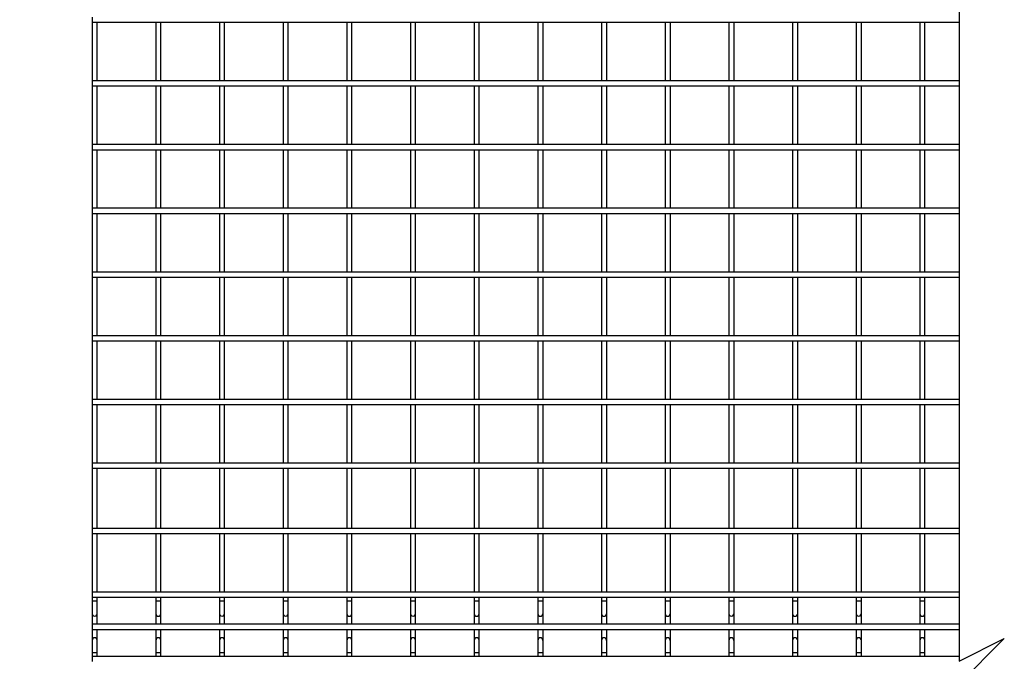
# Model space of a CAD drawing. Header units: inches. Extents: x 0.2 to 10.8, y 0.2 to 8.2.
# Tile 3 of 56: x 2 to 3.7, y 3.2 to 4.3. Entities that reach past the tile are written whole.
import ezdxf

# ---------------------------------------------------------------- set-up
doc = ezdxf.new("R2010")
doc.units = ezdxf.units.IN
doc.header["$MEASUREMENT"] = 0
doc.layers.add('DIMENSIONS', color=140, linetype='Continuous', lineweight=25)
doc.styles.add('SLDTEXTSTYLE0', font='TXT', dxfattribs={"width": 0.7})
doc.dimstyles.new('SLDDIMSTYLE1', dxfattribs={"dimtxt": 0.084961, "dimasz": 0.13, "dimexe": 0, "dimexo": 0.0625, "dimgap": 0.02124, "dimtad": 0, "dimtih": 1, "dimtoh": 1, "dimlfac": 18, "dimrnd": 1e-09, "dimzin": 12, "dimdsep": 46, "dimtxsty": 'SLDTEXTSTYLE0', "dimsah": 1, "dimcen": 0.09, "dimadec": 0, "dimazin": 3, "dimtfac": 1, "dimtofl": 0, "dimtmove": 0, "dimatfit": 3, "dimfxl": 0, "dimfrac": 2, "dimtolj": 1, "dimtzin": 12, "dimarcsym": 0})

# ---------------------------------------------------------------- blocks, each defined once
blk = doc.blocks.new('_D_2')
at = {"layer": 'DIMENSIONS'}
for p, q in [((2.0653, 4.7947), (1.1516, 4.7947)), ((1.2766, 4.7947), (1.2766, 3.5073)), ((1.0797, 3.3533), (1.0511, 3.3533)), ((1.0511, 3.3533), (1.0511, 3.2182)), ((1.4735, 3.3533), (1.502, 3.3533)), ((1.502, 3.3533), (1.502, 3.2182)), ((1.0511, 3.2182), (1.0797, 3.2182)), ((1.502, 3.2182), (1.4735, 3.2182)), ((1.2766, 1.3589), (1.2766, 3.1992)), ((2.0912, 1.3589), (1.1516, 1.3589))]:
    blk.add_line(p, q, dxfattribs=at)
for points in [[(1.2766, 4.7947), (1.2566, 4.6647), (1.2966, 4.6647)], [(1.2766, 1.3589), (1.2966, 1.4889), (1.2566, 1.4889)]]:
    blk.add_solid(points, dxfattribs=at)
at = {"layer": 'DIMENSIONS', "char_height": 0.08333, "attachment_point": 1, "style": 'SLDTEXTSTYLE0'}
for s, insert in [('61.84', (1.115, 3.4797)), ('1570.8', (1.0797, 3.3257))]:
    blk.add_mtext(s, dxfattribs=dict(at, insert=insert))
blk = doc.blocks.new('_D_3')
at = {"layer": 'DIMENSIONS'}
for p, q in [((2.0912, 5.0186), (0.7365, 5.0186)), ((0.8615, 5.0186), (0.8615, 3.8991)), ((0.6646, 3.7451), (0.6361, 3.7451)), ((0.6361, 3.7451), (0.6361, 3.61)), ((1.0584, 3.7451), (1.0869, 3.7451)), ((1.0869, 3.7451), (1.0869, 3.61)), ((0.6361, 3.61), (0.6646, 3.61)), ((1.0869, 3.61), (1.0584, 3.61)), ((0.8615, 1.3589), (0.8615, 3.591)), ((2.0912, 1.3589), (0.7365, 1.3589))]:
    blk.add_line(p, q, dxfattribs=at)
for points in [[(0.8615, 5.0186), (0.8415, 4.8886), (0.8815, 4.8886)], [(0.8615, 1.3589), (0.8815, 1.4889), (0.8415, 1.4889)]]:
    blk.add_solid(points, dxfattribs=at)
at = {"layer": 'DIMENSIONS', "char_height": 0.08333, "attachment_point": 1, "style": 'SLDTEXTSTYLE0'}
for s, insert in [('65.88', (0.6999, 3.8715)), ('1673.2', (0.6646, 3.7175))]:
    blk.add_mtext(s, dxfattribs=dict(at, insert=insert))

msp = doc.modelspace()

# ---------------------------------------------------------------- linework, layer by layer
for p, q in [((2.14121, 4.35118), (2.14121, 4.34229)), ((2.14121, 4.34229), (2.14121, 4.24006)), ((2.14121, 4.34229), (3.65421, 4.34229)), ((2.1501, 4.24006), (2.1501, 4.34229)), ((2.25232, 4.34229), (2.25232, 4.24006)), ((2.26121, 4.24006), (2.26121, 4.34229)), ((2.36343, 4.34229), (2.36343, 4.24006)), ((2.37232, 4.24006), (2.37232, 4.34229)), ((2.47454, 4.34229), (2.47454, 4.24006)), ((2.48343, 4.24006), (2.48343, 4.34229)), ((2.58565, 4.34229), (2.58565, 4.24006)), ((2.59454, 4.24006), (2.59454, 4.34229)), ((2.69676, 4.34229), (2.69676, 4.24006)), ((2.70565, 4.24006), (2.70565, 4.34229)), ((2.80788, 4.34229), (2.80788, 4.24006)), ((2.81676, 4.24006), (2.81676, 4.34229)), ((2.91899, 4.34229), (2.91899, 4.24006)), ((2.92788, 4.24006), (2.92788, 4.34229)), ((3.0301, 4.34229), (3.0301, 4.24006)), ((3.03899, 4.24006), (3.03899, 4.34229)), ((3.14121, 4.34229), (3.14121, 4.24006)), ((3.1501, 4.24006), (3.1501, 4.34229)), ((3.25232, 4.34229), (3.25232, 4.24006)), ((3.26121, 4.24006), (3.26121, 4.34229)), ((3.36343, 4.34229), (3.36343, 4.24006)), ((3.37232, 4.24006), (3.37232, 4.34229)), ((3.47454, 4.34229), (3.47454, 4.24006)), ((3.48343, 4.24006), (3.48343, 4.34229)), ((3.58565, 4.34229), (3.58565, 4.24006)), ((3.59454, 4.24006), (3.59454, 4.34229)), ((3.65421, 4.24006), (2.14121, 4.24006)), ((2.14121, 4.24006), (2.14121, 4.23118)), ((2.14121, 4.23118), (2.14121, 4.12895)), ((2.14121, 4.23118), (3.65421, 4.23118)), ((2.1501, 4.12895), (2.1501, 4.23118)), ((2.25232, 4.23118), (2.25232, 4.12895)), ((2.26121, 4.12895), (2.26121, 4.23118)), ((2.36343, 4.23118), (2.36343, 4.12895)), ((2.37232, 4.12895), (2.37232, 4.23118)), ((2.47454, 4.23118), (2.47454, 4.12895)), ((2.48343, 4.12895), (2.48343, 4.23118)), ((2.58565, 4.23118), (2.58565, 4.12895)), ((2.59454, 4.12895), (2.59454, 4.23118)), ((2.69676, 4.23118), (2.69676, 4.12895)), ((2.70565, 4.12895), (2.70565, 4.23118)), ((2.80788, 4.23118), (2.80788, 4.12895)), ((2.81676, 4.12895), (2.81676, 4.23118)), ((2.91899, 4.23118), (2.91899, 4.12895)), ((2.92788, 4.12895), (2.92788, 4.23118)), ((3.0301, 4.23118), (3.0301, 4.12895)), ((3.03899, 4.12895), (3.03899, 4.23118)), ((3.14121, 4.23118), (3.14121, 4.12895)), ((3.1501, 4.12895), (3.1501, 4.23118)), ((3.25232, 4.23118), (3.25232, 4.12895)), ((3.26121, 4.12895), (3.26121, 4.23118)), ((3.36343, 4.23118), (3.36343, 4.12895)), ((3.37232, 4.12895), (3.37232, 4.23118)), ((3.47454, 4.23118), (3.47454, 4.12895)), ((3.48343, 4.12895), (3.48343, 4.23118)), ((3.58565, 4.23118), (3.58565, 4.12895)), ((3.59454, 4.12895), (3.59454, 4.23118)), ((3.65421, 4.12895), (2.14121, 4.12895)), ((2.14121, 4.12895), (2.14121, 4.12006)), ((2.14121, 4.12006), (2.14121, 4.01784)), ((2.14121, 4.12006), (3.65421, 4.12006)), ((2.1501, 4.01784), (2.1501, 4.12006)), ((2.25232, 4.12006), (2.25232, 4.01784)), ((2.26121, 4.01784), (2.26121, 4.12006)), ((2.36343, 4.12006), (2.36343, 4.01784)), ((2.37232, 4.01784), (2.37232, 4.12006)), ((2.47454, 4.12006), (2.47454, 4.01784)), ((2.48343, 4.01784), (2.48343, 4.12006)), ((2.58565, 4.12006), (2.58565, 4.01784)), ((2.59454, 4.01784), (2.59454, 4.12006)), ((2.69676, 4.12006), (2.69676, 4.01784)), ((2.70565, 4.01784), (2.70565, 4.12006)), ((2.80788, 4.12006), (2.80788, 4.01784)), ((2.81676, 4.01784), (2.81676, 4.12006)), ((2.91899, 4.12006), (2.91899, 4.01784)), ((2.92788, 4.01784), (2.92788, 4.12006)), ((3.0301, 4.12006), (3.0301, 4.01784)), ((3.03899, 4.01784), (3.03899, 4.12006)), ((3.14121, 4.12006), (3.14121, 4.01784)), ((3.1501, 4.01784), (3.1501, 4.12006)), ((3.25232, 4.12006), (3.25232, 4.01784)), ((3.26121, 4.01784), (3.26121, 4.12006)), ((3.36343, 4.12006), (3.36343, 4.01784)), ((3.37232, 4.01784), (3.37232, 4.12006)), ((3.47454, 4.12006), (3.47454, 4.01784)), ((3.48343, 4.01784), (3.48343, 4.12006)), ((3.58565, 4.12006), (3.58565, 4.01784)), ((3.59454, 4.01784), (3.59454, 4.12006)), ((3.65421, 4.01784), (2.14121, 4.01784)), ((2.14121, 4.01784), (2.14121, 4.00895)), ((2.14121, 4.00895), (3.65421, 4.00895)), ((2.14121, 4.00895), (2.14121, 3.90673)), ((2.1501, 3.90673), (2.1501, 4.00895)), ((2.25232, 4.00895), (2.25232, 3.90673)), ((2.26121, 3.90673), (2.26121, 4.00895)), ((2.36343, 4.00895), (2.36343, 3.90673)), ((2.37232, 3.90673), (2.37232, 4.00895)), ((2.47454, 4.00895), (2.47454, 3.90673)), ((2.48343, 3.90673), (2.48343, 4.00895)), ((2.58565, 4.00895), (2.58565, 3.90673)), ((2.59454, 3.90673), (2.59454, 4.00895)), ((2.69676, 4.00895), (2.69676, 3.90673)), ((2.70565, 3.90673), (2.70565, 4.00895)), ((2.80788, 4.00895), (2.80788, 3.90673)), ((2.81676, 3.90673), (2.81676, 4.00895)), ((2.91899, 4.00895), (2.91899, 3.90673)), ((2.92788, 3.90673), (2.92788, 4.00895)), ((3.0301, 4.00895), (3.0301, 3.90673)), ((3.03899, 3.90673), (3.03899, 4.00895)), ((3.14121, 4.00895), (3.14121, 3.90673)), ((3.1501, 3.90673), (3.1501, 4.00895)), ((3.25232, 4.00895), (3.25232, 3.90673)), ((3.26121, 3.90673), (3.26121, 4.00895)), ((3.36343, 4.00895), (3.36343, 3.90673)), ((3.37232, 3.90673), (3.37232, 4.00895)), ((3.47454, 4.00895), (3.47454, 3.90673)), ((3.48343, 3.90673), (3.48343, 4.00895)), ((3.58565, 4.00895), (3.58565, 3.90673)), ((3.59454, 3.90673), (3.59454, 4.00895)), ((3.65421, 3.90673), (2.14121, 3.90673)), ((2.14121, 3.90673), (2.14121, 3.89784)), ((2.14121, 3.89784), (2.14121, 3.79562)), ((2.14121, 3.89784), (3.65421, 3.89784)), ((2.1501, 3.79562), (2.1501, 3.89784)), ((2.25232, 3.89784), (2.25232, 3.79562)), ((2.26121, 3.79562), (2.26121, 3.89784)), ((2.36343, 3.89784), (2.36343, 3.79562)), ((2.37232, 3.79562), (2.37232, 3.89784)), ((2.47454, 3.89784), (2.47454, 3.79562)), ((2.48343, 3.79562), (2.48343, 3.89784)), ((2.58565, 3.89784), (2.58565, 3.79562)), ((2.59454, 3.79562), (2.59454, 3.89784)), ((2.69676, 3.89784), (2.69676, 3.79562)), ((2.70565, 3.79562), (2.70565, 3.89784)), ((2.80788, 3.89784), (2.80788, 3.79562)), ((2.81676, 3.79562), (2.81676, 3.89784)), ((2.91899, 3.89784), (2.91899, 3.79562)), ((2.92788, 3.79562), (2.92788, 3.89784)), ((3.0301, 3.89784), (3.0301, 3.79562)), ((3.03899, 3.79562), (3.03899, 3.89784)), ((3.14121, 3.89784), (3.14121, 3.79562)), ((3.1501, 3.79562), (3.1501, 3.89784)), ((3.25232, 3.89784), (3.25232, 3.79562)), ((3.26121, 3.79562), (3.26121, 3.89784)), ((3.36343, 3.89784), (3.36343, 3.79562)), ((3.37232, 3.79562), (3.37232, 3.89784)), ((3.47454, 3.89784), (3.47454, 3.79562)), ((3.48343, 3.79562), (3.48343, 3.89784)), ((3.58565, 3.89784), (3.58565, 3.79562)), ((3.59454, 3.79562), (3.59454, 3.89784)), ((3.65421, 3.79562), (2.14121, 3.79562)), ((2.14121, 3.79562), (2.14121, 3.78673)), ((2.14121, 3.78673), (2.14121, 3.68451)), ((2.14121, 3.78673), (3.65421, 3.78673)), ((2.1501, 3.68451), (2.1501, 3.78673)), ((2.25232, 3.78673), (2.25232, 3.68451)), ((2.26121, 3.68451), (2.26121, 3.78673)), ((2.36343, 3.78673), (2.36343, 3.68451)), ((2.37232, 3.68451), (2.37232, 3.78673)), ((2.47454, 3.78673), (2.47454, 3.68451)), ((2.48343, 3.68451), (2.48343, 3.78673)), ((2.58565, 3.78673), (2.58565, 3.68451)), ((2.59454, 3.68451), (2.59454, 3.78673)), ((2.69676, 3.78673), (2.69676, 3.68451)), ((2.70565, 3.68451), (2.70565, 3.78673)), ((2.80788, 3.78673), (2.80788, 3.68451)), ((2.81676, 3.68451), (2.81676, 3.78673)), ((2.91899, 3.78673), (2.91899, 3.68451)), ((2.92788, 3.68451), (2.92788, 3.78673)), ((3.0301, 3.78673), (3.0301, 3.68451)), ((3.03899, 3.68451), (3.03899, 3.78673)), ((3.14121, 3.78673), (3.14121, 3.68451)), ((3.1501, 3.68451), (3.1501, 3.78673)), ((3.25232, 3.78673), (3.25232, 3.68451)), ((3.26121, 3.68451), (3.26121, 3.78673)), ((3.36343, 3.78673), (3.36343, 3.68451)), ((3.37232, 3.68451), (3.37232, 3.78673)), ((3.47454, 3.78673), (3.47454, 3.68451)), ((3.48343, 3.68451), (3.48343, 3.78673)), ((3.58565, 3.78673), (3.58565, 3.68451)), ((3.59454, 3.68451), (3.59454, 3.78673)), ((3.65421, 3.68451), (2.14121, 3.68451)), ((2.14121, 3.68451), (2.14121, 3.67562)), ((2.14121, 3.67562), (2.14121, 3.5734)), ((2.14121, 3.67562), (3.65421, 3.67562)), ((2.1501, 3.5734), (2.1501, 3.67562)), ((2.25232, 3.67562), (2.25232, 3.5734)), ((2.26121, 3.5734), (2.26121, 3.67562)), ((2.36343, 3.67562), (2.36343, 3.5734)), ((2.37232, 3.5734), (2.37232, 3.67562)), ((2.47454, 3.67562), (2.47454, 3.5734)), ((2.48343, 3.5734), (2.48343, 3.67562)), ((2.58565, 3.67562), (2.58565, 3.5734)), ((2.59454, 3.5734), (2.59454, 3.67562)), ((2.69676, 3.67562), (2.69676, 3.5734)), ((2.70565, 3.5734), (2.70565, 3.67562)), ((2.80788, 3.67562), (2.80788, 3.5734)), ((2.81676, 3.5734), (2.81676, 3.67562)), ((2.91899, 3.67562), (2.91899, 3.5734)), ((2.92788, 3.5734), (2.92788, 3.67562)), ((3.0301, 3.67562), (3.0301, 3.5734)), ((3.03899, 3.5734), (3.03899, 3.67562)), ((3.14121, 3.67562), (3.14121, 3.5734)), ((3.1501, 3.5734), (3.1501, 3.67562)), ((3.25232, 3.67562), (3.25232, 3.5734)), ((3.26121, 3.5734), (3.26121, 3.67562)), ((3.36343, 3.67562), (3.36343, 3.5734)), ((3.37232, 3.5734), (3.37232, 3.67562)), ((3.47454, 3.67562), (3.47454, 3.5734)), ((3.48343, 3.5734), (3.48343, 3.67562)), ((3.58565, 3.67562), (3.58565, 3.5734)), ((3.59454, 3.5734), (3.59454, 3.67562)), ((3.65421, 3.5734), (2.14121, 3.5734)), ((2.14121, 3.5734), (2.14121, 3.56451)), ((2.14121, 3.56451), (2.14121, 3.45951)), ((2.14121, 3.56451), (3.65421, 3.56451)), ((2.1501, 3.45951), (2.1501, 3.56451)), ((2.25232, 3.56451), (2.25232, 3.45951)), ((2.26121, 3.45951), (2.26121, 3.56451)), ((2.36343, 3.56451), (2.36343, 3.45951)), ((2.37232, 3.45951), (2.37232, 3.56451)), ((2.47454, 3.56451), (2.47454, 3.45951)), ((2.48343, 3.45951), (2.48343, 3.56451)), ((2.58565, 3.56451), (2.58565, 3.45951)), ((2.59454, 3.45951), (2.59454, 3.56451)), ((2.69676, 3.56451), (2.69676, 3.45951)), ((2.70565, 3.45951), (2.70565, 3.56451)), ((2.80788, 3.56451), (2.80788, 3.45951)), ((2.81676, 3.45951), (2.81676, 3.56451)), ((2.91899, 3.56451), (2.91899, 3.45951)), ((2.92788, 3.45951), (2.92788, 3.56451)), ((3.0301, 3.56451), (3.0301, 3.45951)), ((3.03899, 3.45951), (3.03899, 3.56451)), ((3.14121, 3.56451), (3.14121, 3.45951)), ((3.1501, 3.45951), (3.1501, 3.56451)), ((3.25232, 3.56451), (3.25232, 3.45951)), ((3.26121, 3.45951), (3.26121, 3.56451)), ((3.36343, 3.56451), (3.36343, 3.45951)), ((3.37232, 3.45951), (3.37232, 3.56451)), ((3.47454, 3.56451), (3.47454, 3.45951)), ((3.48343, 3.45951), (3.48343, 3.56451)), ((3.58565, 3.56451), (3.58565, 3.45951)), ((3.59454, 3.45951), (3.59454, 3.56451)), ((3.65421, 3.45951), (2.14121, 3.45951)), ((2.14121, 3.45951), (2.14121, 3.45062)), ((2.14121, 3.45062), (2.14121, 3.3484)), ((2.14121, 3.45062), (3.65421, 3.45062)), ((2.1501, 3.3484), (2.1501, 3.45062)), ((2.25232, 3.45062), (2.25232, 3.3484)), ((2.26121, 3.3484), (2.26121, 3.45062)), ((2.36343, 3.45062), (2.36343, 3.3484)), ((2.37232, 3.3484), (2.37232, 3.45062)), ((2.47454, 3.45062), (2.47454, 3.3484)), ((2.48343, 3.3484), (2.48343, 3.45062)), ((2.58565, 3.45062), (2.58565, 3.3484)), ((2.59454, 3.3484), (2.59454, 3.45062)), ((2.69676, 3.45062), (2.69676, 3.3484)), ((2.70565, 3.3484), (2.70565, 3.45062)), ((2.80788, 3.45062), (2.80788, 3.3484)), ((2.81676, 3.3484), (2.81676, 3.45062)), ((2.91899, 3.45062), (2.91899, 3.3484)), ((2.92788, 3.3484), (2.92788, 3.45062)), ((3.0301, 3.45062), (3.0301, 3.3484)), ((3.03899, 3.3484), (3.03899, 3.45062)), ((3.14121, 3.45062), (3.14121, 3.3484)), ((3.1501, 3.3484), (3.1501, 3.45062)), ((3.25232, 3.45062), (3.25232, 3.3484)), ((3.26121, 3.3484), (3.26121, 3.45062)), ((3.36343, 3.45062), (3.36343, 3.3484)), ((3.37232, 3.3484), (3.37232, 3.45062)), ((3.47454, 3.45062), (3.47454, 3.3484)), ((3.48343, 3.3484), (3.48343, 3.45062)), ((3.58565, 3.45062), (3.58565, 3.3484)), ((3.59454, 3.3484), (3.59454, 3.45062)), ((3.65421, 3.3484), (2.14121, 3.3484)), ((2.14121, 3.3484), (2.14121, 3.33951)), ((2.14121, 3.33951), (2.14121, 3.33287)), ((2.14121, 3.33951), (3.65421, 3.33951)), ((2.1501, 3.33287), (2.1501, 3.33951)), ((2.25232, 3.33951), (2.25232, 3.33287)), ((2.26121, 3.33287), (2.26121, 3.33951)), ((2.36343, 3.33951), (2.36343, 3.33287)), ((2.37232, 3.33287), (2.37232, 3.33951)), ((2.47454, 3.33951), (2.47454, 3.33287)), ((2.48343, 3.33287), (2.48343, 3.33951)), ((2.58565, 3.33951), (2.58565, 3.33287)), ((2.59454, 3.33287), (2.59454, 3.33951)), ((2.69676, 3.33951), (2.69676, 3.33287)), ((2.70565, 3.33287), (2.70565, 3.33951)), ((2.80788, 3.33951), (2.80788, 3.33287)), ((2.81676, 3.33287), (2.81676, 3.33951)), ((2.91899, 3.33951), (2.91899, 3.33287)), ((2.92788, 3.33287), (2.92788, 3.33951)), ((3.0301, 3.33951), (3.0301, 3.33287)), ((3.03899, 3.33287), (3.03899, 3.33951)), ((3.14121, 3.33951), (3.14121, 3.33287)), ((3.1501, 3.33287), (3.1501, 3.33951)), ((3.25232, 3.33951), (3.25232, 3.33287)), ((3.26121, 3.33287), (3.26121, 3.33951)), ((3.36343, 3.33951), (3.36343, 3.33287)), ((3.37232, 3.33287), (3.37232, 3.33951)), ((3.47454, 3.33951), (3.47454, 3.33287)), ((3.48343, 3.33287), (3.48343, 3.33951)), ((3.58565, 3.33951), (3.58565, 3.33287)), ((3.59454, 3.33287), (3.59454, 3.33951)), ((2.14121, 3.33287), (2.14121, 3.31092)), ((2.14565, 3.33287), (2.14121, 3.33287)), ((2.1501, 3.33287), (2.14565, 3.33287)), ((2.1501, 3.31092), (2.1501, 3.33287)), ((2.25232, 3.33287), (2.25232, 3.31092)), ((2.25676, 3.33287), (2.25232, 3.33287)), ((2.26121, 3.33287), (2.25676, 3.33287)), ((2.26121, 3.31092), (2.26121, 3.33287)), ((2.36343, 3.33287), (2.36343, 3.31092)), ((2.36788, 3.33287), (2.36343, 3.33287)), ((2.37232, 3.33287), (2.36788, 3.33287)), ((2.37232, 3.31092), (2.37232, 3.33287)), ((2.47454, 3.33287), (2.47454, 3.31092)), ((2.47899, 3.33287), (2.47454, 3.33287)), ((2.48343, 3.33287), (2.47899, 3.33287)), ((2.48343, 3.31092), (2.48343, 3.33287)), ((2.58565, 3.33287), (2.58565, 3.31092)), ((2.5901, 3.33287), (2.58565, 3.33287)), ((2.59454, 3.33287), (2.5901, 3.33287)), ((2.59454, 3.31092), (2.59454, 3.33287)), ((2.69676, 3.33287), (2.69676, 3.31092)), ((2.70121, 3.33287), (2.69676, 3.33287)), ((2.70565, 3.33287), (2.70121, 3.33287)), ((2.70565, 3.31092), (2.70565, 3.33287)), ((2.80788, 3.33287), (2.80788, 3.31092)), ((2.81232, 3.33287), (2.80788, 3.33287)), ((2.81676, 3.33287), (2.81232, 3.33287)), ((2.81676, 3.31092), (2.81676, 3.33287)), ((2.91899, 3.33287), (2.91899, 3.31092)), ((2.92343, 3.33287), (2.91899, 3.33287)), ((2.92788, 3.33287), (2.92343, 3.33287)), ((2.92788, 3.31092), (2.92788, 3.33287)), ((3.0301, 3.33287), (3.0301, 3.31092)), ((3.03454, 3.33287), (3.0301, 3.33287)), ((3.03899, 3.33287), (3.03454, 3.33287)), ((3.03899, 3.31092), (3.03899, 3.33287)), ((3.14121, 3.33287), (3.14121, 3.31092)), ((3.14565, 3.33287), (3.14121, 3.33287)), ((3.1501, 3.33287), (3.14565, 3.33287)), ((3.1501, 3.31092), (3.1501, 3.33287)), ((3.25232, 3.33287), (3.25232, 3.31092)), ((3.25676, 3.33287), (3.25232, 3.33287)), ((3.26121, 3.33287), (3.25676, 3.33287)), ((3.26121, 3.31092), (3.26121, 3.33287)), ((3.36343, 3.33287), (3.36343, 3.31092)), ((3.36788, 3.33287), (3.36343, 3.33287)), ((3.37232, 3.33287), (3.36788, 3.33287)), ((3.37232, 3.31092), (3.37232, 3.33287)), ((3.47454, 3.33287), (3.47454, 3.31092)), ((3.47899, 3.33287), (3.47454, 3.33287)), ((3.48343, 3.33287), (3.47899, 3.33287)), ((3.48343, 3.31092), (3.48343, 3.33287)), ((3.58565, 3.33287), (3.58565, 3.31092)), ((3.5901, 3.33287), (3.58565, 3.33287)), ((3.59454, 3.33287), (3.5901, 3.33287)), ((3.59454, 3.31092), (3.59454, 3.33287)), ((2.14121, 3.31092), (2.14121, 3.29244)), ((2.1501, 3.29244), (2.1501, 3.31092)), ((2.25232, 3.31092), (2.25232, 3.29244)), ((2.26121, 3.29244), (2.26121, 3.31092)), ((2.36343, 3.31092), (2.36343, 3.29244)), ((2.37232, 3.29244), (2.37232, 3.31092)), ((2.47454, 3.31092), (2.47454, 3.29244)), ((2.48343, 3.29244), (2.48343, 3.31092)), ((2.58565, 3.31092), (2.58565, 3.29244)), ((2.59454, 3.29244), (2.59454, 3.31092)), ((2.69676, 3.31092), (2.69676, 3.29244)), ((2.70565, 3.29244), (2.70565, 3.31092)), ((2.80788, 3.31092), (2.80788, 3.29244)), ((2.81676, 3.29244), (2.81676, 3.31092)), ((2.91899, 3.31092), (2.91899, 3.29244)), ((2.92788, 3.29244), (2.92788, 3.31092)), ((3.0301, 3.31092), (3.0301, 3.29244)), ((3.03899, 3.29244), (3.03899, 3.31092)), ((3.14121, 3.31092), (3.14121, 3.29244)), ((3.1501, 3.29244), (3.1501, 3.31092)), ((3.25232, 3.31092), (3.25232, 3.29244)), ((3.26121, 3.29244), (3.26121, 3.31092)), ((3.36343, 3.31092), (3.36343, 3.29244)), ((3.37232, 3.29244), (3.37232, 3.31092)), ((3.47454, 3.31092), (3.47454, 3.29244)), ((3.48343, 3.29244), (3.48343, 3.31092)), ((3.58565, 3.31092), (3.58565, 3.29244)), ((3.59454, 3.29244), (3.59454, 3.31092)), ((3.65421, 3.29244), (2.14121, 3.29244)), ((2.14121, 3.29244), (2.14121, 3.28355)), ((2.14121, 3.28355), (2.14121, 3.26442)), ((2.14121, 3.28355), (3.65421, 3.28355)), ((2.1501, 3.26442), (2.1501, 3.28355)), ((2.25232, 3.28355), (2.25232, 3.26442)), ((2.26121, 3.26442), (2.26121, 3.28355)), ((2.36343, 3.28355), (2.36343, 3.26442)), ((2.37232, 3.26442), (2.37232, 3.28355)), ((2.47454, 3.28355), (2.47454, 3.26442)), ((2.48343, 3.26442), (2.48343, 3.28355)), ((2.58565, 3.28355), (2.58565, 3.26442)), ((2.59454, 3.26442), (2.59454, 3.28355)), ((2.69676, 3.28355), (2.69676, 3.26442)), ((2.70565, 3.26442), (2.70565, 3.28355)), ((2.80788, 3.28355), (2.80788, 3.26442)), ((2.81676, 3.26442), (2.81676, 3.28355)), ((2.91899, 3.28355), (2.91899, 3.26442)), ((2.92788, 3.26442), (2.92788, 3.28355)), ((3.0301, 3.28355), (3.0301, 3.26442)), ((3.03899, 3.26442), (3.03899, 3.28355)), ((3.14121, 3.28355), (3.14121, 3.26442)), ((3.1501, 3.26442), (3.1501, 3.28355)), ((3.25232, 3.28355), (3.25232, 3.26442)), ((3.26121, 3.26442), (3.26121, 3.28355)), ((3.36343, 3.28355), (3.36343, 3.26442)), ((3.37232, 3.26442), (3.37232, 3.28355)), ((3.47454, 3.28355), (3.47454, 3.26442)), ((3.48343, 3.26442), (3.48343, 3.28355)), ((3.58565, 3.28355), (3.58565, 3.26442)), ((3.59454, 3.26442), (3.59454, 3.28355)), ((2.14121, 3.26442), (2.14121, 3.24248)), ((2.1501, 3.24248), (2.1501, 3.26442)), ((2.25232, 3.26442), (2.25232, 3.24248)), ((2.26121, 3.24248), (2.26121, 3.26442)), ((2.36343, 3.26442), (2.36343, 3.24248)), ((2.37232, 3.24248), (2.37232, 3.26442)), ((2.47454, 3.26442), (2.47454, 3.24248)), ((2.48343, 3.24248), (2.48343, 3.26442)), ((2.58565, 3.26442), (2.58565, 3.24248)), ((2.59454, 3.24248), (2.59454, 3.26442)), ((2.69676, 3.26442), (2.69676, 3.24248)), ((2.70565, 3.24248), (2.70565, 3.26442)), ((2.80788, 3.26442), (2.80788, 3.24248)), ((2.81676, 3.24248), (2.81676, 3.26442)), ((2.91899, 3.26442), (2.91899, 3.24248)), ((2.92788, 3.24248), (2.92788, 3.26442)), ((3.0301, 3.26442), (3.0301, 3.24248)), ((3.03899, 3.24248), (3.03899, 3.26442)), ((3.14121, 3.26442), (3.14121, 3.24248)), ((3.1501, 3.24248), (3.1501, 3.26442)), ((3.25232, 3.26442), (3.25232, 3.24248)), ((3.26121, 3.24248), (3.26121, 3.26442)), ((3.36343, 3.26442), (3.36343, 3.24248)), ((3.37232, 3.24248), (3.37232, 3.26442)), ((3.47454, 3.26442), (3.47454, 3.24248)), ((3.48343, 3.24248), (3.48343, 3.26442)), ((3.58565, 3.26442), (3.58565, 3.24248)), ((3.59454, 3.24248), (3.59454, 3.26442)), ((2.14121, 3.24248), (2.14121, 3.23649)), ((2.1501, 3.24248), (2.14121, 3.24248)), ((3.65421, 3.23649), (2.14121, 3.23649)), ((2.14121, 3.23649), (2.14121, 3.2276)), ((2.1501, 3.23649), (2.1501, 3.24248)), ((2.25232, 3.24248), (2.25232, 3.23649)), ((2.26121, 3.24248), (2.25232, 3.24248)), ((2.26121, 3.23649), (2.26121, 3.24248)), ((2.36343, 3.24248), (2.36343, 3.23649)), ((2.37232, 3.24248), (2.36343, 3.24248)), ((2.37232, 3.23649), (2.37232, 3.24248)), ((2.47454, 3.24248), (2.47454, 3.23649)), ((2.48343, 3.24248), (2.47454, 3.24248)), ((2.48343, 3.23649), (2.48343, 3.24248)), ((2.58565, 3.24248), (2.58565, 3.23649)), ((2.59454, 3.24248), (2.58565, 3.24248)), ((2.59454, 3.23649), (2.59454, 3.24248)), ((2.69676, 3.24248), (2.69676, 3.23649)), ((2.70565, 3.24248), (2.69676, 3.24248)), ((2.70565, 3.23649), (2.70565, 3.24248)), ((2.80788, 3.24248), (2.80788, 3.23649)), ((2.81676, 3.24248), (2.80788, 3.24248)), ((2.81676, 3.23649), (2.81676, 3.24248)), ((2.91899, 3.24248), (2.91899, 3.23649)), ((2.92788, 3.24248), (2.91899, 3.24248)), ((2.92788, 3.23649), (2.92788, 3.24248)), ((3.0301, 3.24248), (3.0301, 3.23649)), ((3.03899, 3.24248), (3.0301, 3.24248)), ((3.03899, 3.23649), (3.03899, 3.24248)), ((3.14121, 3.24248), (3.14121, 3.23649)), ((3.1501, 3.24248), (3.14121, 3.24248)), ((3.1501, 3.23649), (3.1501, 3.24248)), ((3.25232, 3.24248), (3.25232, 3.23649)), ((3.26121, 3.24248), (3.25232, 3.24248)), ((3.26121, 3.23649), (3.26121, 3.24248)), ((3.36343, 3.24248), (3.36343, 3.23649)), ((3.37232, 3.24248), (3.36343, 3.24248)), ((3.37232, 3.23649), (3.37232, 3.24248)), ((3.47454, 3.24248), (3.47454, 3.23649)), ((3.48343, 3.24248), (3.47454, 3.24248)), ((3.48343, 3.23649), (3.48343, 3.24248)), ((3.58565, 3.24248), (3.58565, 3.23649)), ((3.59454, 3.24248), (3.58565, 3.24248)), ((3.59454, 3.23649), (3.59454, 3.24248))]:
    msp.add_line(p, q)
for centre, start, end in [((2.14565, 3.31092), 179.99947, 0.00053), ((2.25676, 3.31092), 180.00116, 359.99884), ((2.36788, 3.31092), 179.99947, 0.00053), ((2.47899, 3.31092), 179.99947, 0.00053), ((2.5901, 3.31092), 180.00032, 359.99968), ((2.70121, 3.31092), 179.99947, 0.00053), ((2.81232, 3.31092), 180.00032, 359.99968), ((2.92343, 3.31092), 180.00032, 359.99968), ((3.03454, 3.31092), 180.00032, 359.99968), ((3.14565, 3.31092), 180.00032, 359.99968), ((3.25676, 3.31092), 179.99947, 0.00053), ((3.36788, 3.31092), 180.00032, 359.99968), ((3.47899, 3.31092), 179.99947, 0.00053), ((3.5901, 3.31092), 180.00032, 359.99968), ((2.14565, 3.26442), 90.00142, 179.99743), ((2.14565, 3.26442), 359.99683, 90.00096), ((2.25676, 3.26442), 90.00142, 179.99743), ((2.25676, 3.26442), 0.00257, 89.99858), ((2.36788, 3.26442), 89.99904, 180.00317), ((2.36788, 3.26442), 0.00257, 89.99858), ((2.47899, 3.26442), 89.99904, 180.00317), ((2.47899, 3.26442), 359.99683, 90.00432), ((2.5901, 3.26442), 90.00023, 180.0003), ((2.5901, 3.26442), 359.9997, 90.00145), ((2.70121, 3.26442), 90.00023, 180.0003), ((2.70121, 3.26442), 359.9997, 89.99977), ((2.81232, 3.26442), 89.99855, 180.0003), ((2.81232, 3.26442), 359.9997, 89.99977), ((2.92343, 3.26442), 90.00023, 180.0003), ((2.92343, 3.26442), 0.00257, 89.99858), ((3.03454, 3.26442), 90.00142, 179.99743), ((3.03454, 3.26442), 359.9997, 89.99977), ((3.14565, 3.26442), 90.00023, 180.0003), ((3.14565, 3.26442), 359.9997, 90.00145), ((3.25676, 3.26442), 90.00023, 180.0003), ((3.25676, 3.26442), 359.9997, 89.99977), ((3.36788, 3.26442), 89.99855, 180.0003), ((3.36788, 3.26442), 359.9997, 89.99977), ((3.47899, 3.26442), 90.00023, 180.0003), ((3.47899, 3.26442), 359.9997, 89.99977), ((3.5901, 3.26442), 89.99855, 180.0003), ((3.5901, 3.26442), 359.9997, 89.99977)]:
    msp.add_arc(centre, 0.00444, start, end)
at = {"layer": 'DIMENSIONS', "color": 140}
for p, q in [((3.65421, 5.14364), (3.65421, 3.22815)), ((3.65421, 3.22815), (3.73295, 3.26752)), ((3.73295, 3.26752), (3.65421, 3.18878))]:
    msp.add_line(p, q, dxfattribs=at)

# ---------------------------------------------------------------- dimensions: what is measured, and where the dimension line sits
at = {"layer": 'DIMENSIONS'}
for base, p2, picture, middle in [((0.8615, 5.01864), (2.14121, 5.01864), '_D_3', (0.8615, 3.74506)), ((1.27659, 4.79466), (2.11526, 4.79466), '_D_2', (1.27659, 3.35326))]:
    dim = msp.add_linear_dim(base=base, p1=(2.14121, 1.35892), p2=p2, angle=90, dimstyle='SLDDIMSTYLE1', dxfattribs=at)
    dim.commit()
    dim.dimension.update_dxf_attribs({"geometry": picture, "text_midpoint": middle, "dimtype": 160})

doc.saveas('drawing.dxf')
